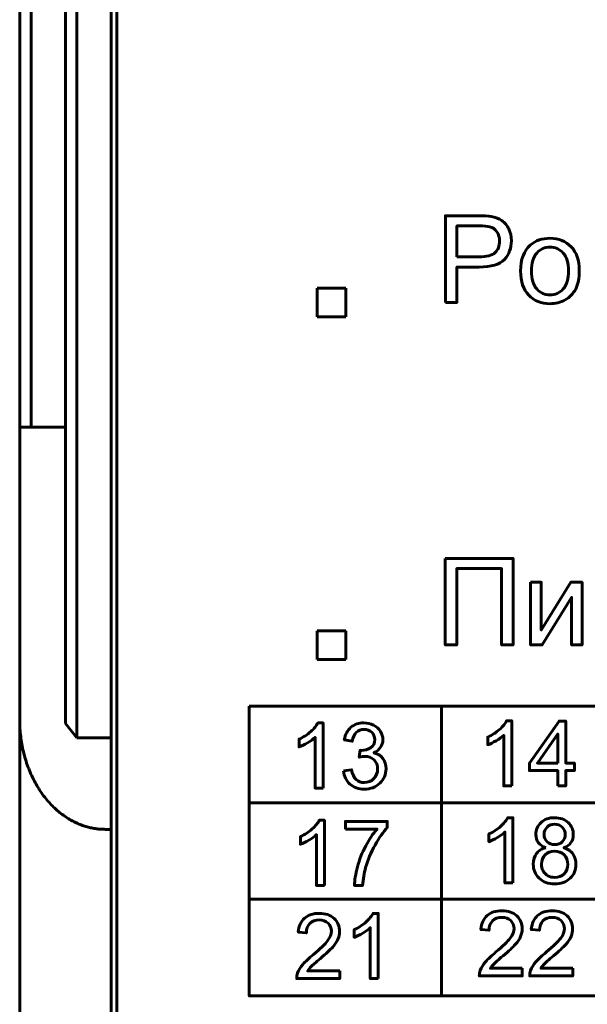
# Model space of a CAD drawing. Header units: millimetres. Extents: x -14 to 16, y -52 to 56.
# Tile 2 of 9: x -7 to 3, y -34 to -17. Entities that reach past the tile are written whole.
import ezdxf

# ---------------------------------------------------------------- set-up
doc = ezdxf.new("R2010")
doc.units = ezdxf.units.MM
doc.linetypes.add('K5LT_BASIC', pattern=[0])

msp = doc.modelspace()

# ---------------------------------------------------------------- linework, layer by layer
at = {"color": 150, "linetype": 'K5LT_BASIC', "lineweight": 60, "true_color": 0x0080ff}
for p, q in [((-7.09, 28.334), (-7.09, -24.227)), ((-6.89, -24.227), (-6.89, 28.334)), ((-6.29, -9.139), (-6.29, -29.411)), ((-6.09, -29.667), (-6.09, -9.447)), ((-5.49, -29.667), (-5.49, -12.347)), ((-5.39, -12.347), (-5.39, -34.747)), ((-1.38, -21.794), (-1.88, -21.794)), ((-1.88, -21.794), (-1.88, -22.294)), ((-1.88, -21.794), (-1.88, -22.294)), ((-1.38, -22.294), (-1.38, -21.794)), ((-1.88, -22.294), (-1.38, -22.294)), ((-7.09, -24.227), (-7.09, -29.347)), ((-6.89, -24.227), (-7.09, -24.227)), ((-6.89, -24.227), (-6.29, -24.227)), ((-1.38, -27.794), (-1.88, -27.794)), ((-1.88, -27.794), (-1.88, -28.294)), ((-1.88, -27.794), (-1.88, -28.294)), ((-1.38, -28.294), (-1.38, -27.794)), ((-1.88, -28.294), (-1.38, -28.294)), ((0.296, -29.109), (0.296, -34.183)), ((-7.09, -35.702), (-7.09, -29.347)), ((-6.09, -29.667), (-6.29, -29.411)), ((-5.49, -29.667), (-6.09, -29.667)), ((-5.49, -29.667), (-5.49, -31.267)), ((-3.071, -30.8), (10.828, -30.8)), ((-5.59, -31.267), (-5.49, -31.267)), ((-5.49, -31.267), (-5.49, -36.147)), ((-3.071, -32.492), (10.828, -32.492))]:
    msp.add_line(p, q, dxfattribs=at)
for points, knots in [([(0.364, -22.04), (0.364, -22.04), (0.364, -20.524), (0.364, -20.524), (0.936, -20.524), (0.936, -20.524), (1.036, -20.524), (1.113, -20.529), (1.166, -20.538), (1.24, -20.551), (1.303, -20.574), (1.353, -20.609), (1.403, -20.644), (1.444, -20.693), (1.475, -20.755), (1.505, -20.818), (1.52, -20.886), (1.52, -20.961), (1.52, -21.09), (1.479, -21.199), (1.397, -21.288), (1.316, -21.377), (1.167, -21.421), (0.953, -21.421), (0.953, -21.421), (0.565, -21.421), (0.565, -21.421), (0.565, -22.04), (0.565, -22.04), (0.364, -22.04), (0.364, -22.04)], [0, 0, 0, 0, 0.090909, 0.090909, 0.181818, 0.181818, 0.181818, 0.272727, 0.272727, 0.272727, 0.363636, 0.363636, 0.363636, 0.454545, 0.454545, 0.454545, 0.545455, 0.545455, 0.545455, 0.636364, 0.636364, 0.636364, 0.727273, 0.727273, 0.727273, 0.818182, 0.818182, 0.909091, 0.909091, 1, 1, 1, 1]), ([(0.565, -21.244), (0.565, -21.244), (0.956, -21.244), (0.956, -21.244), (1.086, -21.244), (1.177, -21.22), (1.232, -21.171), (1.286, -21.123), (1.313, -21.055), (1.313, -20.967), (1.313, -20.904), (1.297, -20.85), (1.265, -20.805), (1.233, -20.76), (1.191, -20.73), (1.139, -20.715), (1.105, -20.706), (1.043, -20.702), (0.952, -20.702), (0.952, -20.702), (0.565, -20.702), (0.565, -20.702), (0.565, -21.244), (0.565, -21.244)], [0, 0, 0, 0, 0.125, 0.125, 0.125, 0.25, 0.25, 0.25, 0.375, 0.375, 0.375, 0.5, 0.5, 0.5, 0.625, 0.625, 0.625, 0.75, 0.75, 0.75, 0.875, 0.875, 1, 1, 1, 1]), ([(1.681, -21.49), (1.681, -21.287), (1.737, -21.137), (1.85, -21.039), (1.944, -20.958), (2.06, -20.918), (2.195, -20.918), (2.346, -20.918), (2.469, -20.967), (2.565, -21.066), (2.66, -21.164), (2.708, -21.301), (2.708, -21.475), (2.708, -21.616), (2.687, -21.727), (2.645, -21.807), (2.602, -21.888), (2.541, -21.951), (2.46, -21.996), (2.379, -22.041), (2.291, -22.063), (2.195, -22.063), (2.042, -22.063), (1.918, -22.014), (1.823, -21.915), (1.728, -21.817), (1.681, -21.675), (1.681, -21.49)], [0, 0, 0, 0, 0.111111, 0.111111, 0.111111, 0.222222, 0.222222, 0.222222, 0.333333, 0.333333, 0.333333, 0.444444, 0.444444, 0.444444, 0.555556, 0.555556, 0.555556, 0.666667, 0.666667, 0.666667, 0.777778, 0.777778, 0.777778, 0.888889, 0.888889, 0.888889, 1, 1, 1, 1]), ([(1.871, -21.491), (1.871, -21.631), (1.902, -21.736), (1.963, -21.806), (2.025, -21.876), (2.102, -21.91), (2.195, -21.91), (2.287, -21.91), (2.364, -21.876), (2.426, -21.805), (2.487, -21.735), (2.518, -21.628), (2.518, -21.485), (2.518, -21.349), (2.487, -21.246), (2.425, -21.177), (2.363, -21.107), (2.287, -21.072), (2.195, -21.072), (2.102, -21.072), (2.025, -21.107), (1.963, -21.176), (1.902, -21.246), (1.871, -21.351), (1.871, -21.491)], [0, 0, 0, 0, 0.125, 0.125, 0.125, 0.25, 0.25, 0.25, 0.375, 0.375, 0.375, 0.5, 0.5, 0.5, 0.625, 0.625, 0.625, 0.75, 0.75, 0.75, 0.875, 0.875, 0.875, 1, 1, 1, 1]), ([(0.362, -26.524), (0.362, -26.524), (1.55, -26.524), (1.55, -26.524), (1.55, -28.039), (1.55, -28.039), (1.349, -28.039), (1.349, -28.039), (1.349, -26.702), (1.349, -26.702), (0.563, -26.702), (0.563, -26.702), (0.563, -28.039), (0.563, -28.039), (0.362, -28.039), (0.362, -28.039), (0.362, -26.524), (0.362, -26.524)], [0, 0, 0, 0, 0.125, 0.125, 0.25, 0.25, 0.375, 0.375, 0.5, 0.5, 0.625, 0.625, 0.75, 0.75, 0.875, 0.875, 1, 1, 1, 1]), ([(1.856, -26.941), (1.856, -26.941), (2.042, -26.941), (2.042, -26.941), (2.042, -27.779), (2.042, -27.779), (2.559, -26.941), (2.559, -26.941), (2.758, -26.941), (2.758, -26.941), (2.758, -28.039), (2.758, -28.039), (2.572, -28.039), (2.572, -28.039), (2.572, -27.207), (2.572, -27.207), (2.056, -28.039), (2.056, -28.039), (1.856, -28.039), (1.856, -28.039), (1.856, -26.941), (1.856, -26.941)], [0, 0, 0, 0, 0.1, 0.1, 0.2, 0.2, 0.3, 0.3, 0.4, 0.4, 0.5, 0.5, 0.6, 0.6, 0.7, 0.7, 0.8, 0.8, 0.9, 0.9, 1, 1, 1, 1]), ([(-3.071, -29.109), (-3.071, -29.109), (10.828, -29.109), (10.828, -29.109), (10.828, -34.183), (10.828, -34.183), (-3.071, -34.183), (-3.071, -34.183), (-3.071, -29.109), (-3.071, -29.109)], [0, 0, 0, 0, 0.25, 0.25, 0.5, 0.5, 0.75, 0.75, 1, 1, 1, 1]), ([(-1.779, -30.544), (-1.779, -30.544), (-1.919, -30.544), (-1.919, -30.544), (-1.919, -29.655), (-1.919, -29.655), (-1.952, -29.687), (-1.997, -29.719), (-2.106, -29.783), (-2.155, -29.807), (-2.198, -29.823), (-2.198, -29.823), (-2.198, -29.688), (-2.198, -29.688), (-2.12, -29.652), (-2.052, -29.607), (-1.993, -29.555), (-1.935, -29.503), (-1.893, -29.452), (-1.869, -29.403), (-1.869, -29.403), (-1.779, -29.403), (-1.779, -29.403), (-1.779, -30.544), (-1.779, -30.544)], [0, 0, 0, 0, 0.111111, 0.111111, 0.222222, 0.222222, 0.222222, 0.333333, 0.333333, 0.444444, 0.444444, 0.444444, 0.555556, 0.555556, 0.555556, 0.666667, 0.666667, 0.666667, 0.777778, 0.777778, 0.777778, 0.888889, 0.888889, 1, 1, 1, 1]), ([(-1.42, -30.243), (-1.42, -30.243), (-1.28, -30.224), (-1.28, -30.224), (-1.264, -30.303), (-1.237, -30.36), (-1.199, -30.395), (-1.161, -30.43), (-1.113, -30.448), (-1.058, -30.448), (-0.991, -30.448), (-0.936, -30.425), (-0.891, -30.379), (-0.846, -30.334), (-0.823, -30.278), (-0.823, -30.21), (-0.823, -30.146), (-0.844, -30.093), (-0.886, -30.052), (-0.928, -30.01), (-0.981, -29.989), (-1.046, -29.989), (-1.072, -29.989), (-1.105, -29.994), (-1.145, -30.005), (-1.145, -30.005), (-1.129, -29.883), (-1.129, -29.883), (-1.12, -29.884), (-1.112, -29.884), (-1.107, -29.884), (-1.047, -29.884), (-0.993, -29.868), (-0.945, -29.838), (-0.898, -29.807), (-0.874, -29.759), (-0.874, -29.695), (-0.874, -29.644), (-0.891, -29.601), (-0.926, -29.568), (-0.961, -29.534), (-1.006, -29.517), (-1.06, -29.517), (-1.115, -29.517), (-1.16, -29.535), (-1.196, -29.569), (-1.233, -29.603), (-1.256, -29.655), (-1.266, -29.724), (-1.266, -29.724), (-1.406, -29.698), (-1.406, -29.698), (-1.389, -29.605), (-1.35, -29.532), (-1.289, -29.48), (-1.229, -29.429), (-1.154, -29.403), (-1.064, -29.403), (-1.002, -29.403), (-0.945, -29.416), (-0.893, -29.443), (-0.84, -29.47), (-0.8, -29.506), (-0.773, -29.552), (-0.745, -29.598), (-0.731, -29.646), (-0.731, -29.698), (-0.731, -29.747), (-0.744, -29.791), (-0.771, -29.831), (-0.797, -29.872), (-0.836, -29.904), (-0.888, -29.927), (-0.821, -29.943), (-0.768, -29.975), (-0.731, -30.024), (-0.694, -30.073), (-0.676, -30.134), (-0.676, -30.207), (-0.676, -30.307), (-0.712, -30.391), (-0.784, -30.46), (-0.857, -30.529), (-0.948, -30.563), (-1.059, -30.563), (-1.158, -30.563), (-1.241, -30.534), (-1.307, -30.474), (-1.373, -30.415), (-1.411, -30.338), (-1.42, -30.243)], [0, 0, 0, 0, 0.033333, 0.033333, 0.033333, 0.066667, 0.066667, 0.066667, 0.1, 0.1, 0.1, 0.133333, 0.133333, 0.133333, 0.166667, 0.166667, 0.166667, 0.2, 0.2, 0.2, 0.233333, 0.233333, 0.233333, 0.266667, 0.266667, 0.266667, 0.3, 0.3, 0.3, 0.333333, 0.333333, 0.333333, 0.366667, 0.366667, 0.366667, 0.4, 0.4, 0.4, 0.433333, 0.433333, 0.433333, 0.466667, 0.466667, 0.466667, 0.5, 0.5, 0.5, 0.533333, 0.533333, 0.533333, 0.566667, 0.566667, 0.566667, 0.6, 0.6, 0.6, 0.633333, 0.633333, 0.633333, 0.666667, 0.666667, 0.666667, 0.7, 0.7, 0.7, 0.733333, 0.733333, 0.733333, 0.766667, 0.766667, 0.766667, 0.8, 0.8, 0.8, 0.833333, 0.833333, 0.833333, 0.866667, 0.866667, 0.866667, 0.9, 0.9, 0.9, 0.933333, 0.933333, 0.933333, 0.966667, 0.966667, 0.966667, 1, 1, 1, 1]), ([(1.525, -30.508), (1.525, -30.508), (1.385, -30.508), (1.385, -30.508), (1.385, -29.619), (1.385, -29.619), (1.352, -29.651), (1.307, -29.683), (1.198, -29.747), (1.149, -29.771), (1.106, -29.787), (1.106, -29.787), (1.106, -29.652), (1.106, -29.652), (1.184, -29.616), (1.252, -29.571), (1.311, -29.519), (1.369, -29.467), (1.411, -29.416), (1.435, -29.367), (1.435, -29.367), (1.525, -29.367), (1.525, -29.367), (1.525, -30.508), (1.525, -30.508)], [0, 0, 0, 0, 0.111111, 0.111111, 0.222222, 0.222222, 0.222222, 0.333333, 0.333333, 0.444444, 0.444444, 0.444444, 0.555556, 0.555556, 0.555556, 0.666667, 0.666667, 0.666667, 0.777778, 0.777778, 0.777778, 0.888889, 0.888889, 1, 1, 1, 1]), ([(2.33, -30.508), (2.33, -30.508), (2.33, -30.237), (2.33, -30.237), (1.836, -30.237), (1.836, -30.237), (1.836, -30.108), (1.836, -30.108), (2.355, -29.372), (2.355, -29.372), (2.47, -29.372), (2.47, -29.372), (2.47, -30.108), (2.47, -30.108), (2.624, -30.108), (2.624, -30.108), (2.624, -30.237), (2.624, -30.237), (2.47, -30.237), (2.47, -30.237), (2.47, -30.508), (2.47, -30.508), (2.33, -30.508), (2.33, -30.508)], [0, 0, 0, 0, 0.090909, 0.090909, 0.181818, 0.181818, 0.272727, 0.272727, 0.363636, 0.363636, 0.454545, 0.454545, 0.545455, 0.545455, 0.636364, 0.636364, 0.727273, 0.727273, 0.818182, 0.818182, 0.909091, 0.909091, 1, 1, 1, 1]), ([(2.33, -30.108), (2.33, -30.108), (2.33, -29.597), (2.33, -29.597), (1.974, -30.108), (1.974, -30.108), (2.33, -30.108), (2.33, -30.108)], [0, 0, 0, 0, 0.333333, 0.333333, 0.666667, 0.666667, 1, 1, 1, 1]), ([(-1.755, -32.25), (-1.755, -32.25), (-1.894, -32.25), (-1.894, -32.25), (-1.894, -31.36), (-1.894, -31.36), (-1.928, -31.393), (-1.972, -31.425), (-2.081, -31.489), (-2.13, -31.513), (-2.174, -31.529), (-2.174, -31.529), (-2.174, -31.394), (-2.174, -31.394), (-2.096, -31.357), (-2.027, -31.313), (-1.969, -31.26), (-1.91, -31.208), (-1.869, -31.158), (-1.845, -31.109), (-1.845, -31.109), (-1.755, -31.109), (-1.755, -31.109), (-1.755, -32.25), (-1.755, -32.25)], [0, 0, 0, 0, 0.111111, 0.111111, 0.222222, 0.222222, 0.222222, 0.333333, 0.333333, 0.444444, 0.444444, 0.444444, 0.555556, 0.555556, 0.555556, 0.666667, 0.666667, 0.666667, 0.777778, 0.777778, 0.777778, 0.888889, 0.888889, 1, 1, 1, 1]), ([(-1.388, -31.261), (-1.388, -31.261), (-1.388, -31.128), (-1.388, -31.128), (-0.653, -31.128), (-0.653, -31.128), (-0.653, -31.236), (-0.653, -31.236), (-0.725, -31.312), (-0.797, -31.415), (-0.868, -31.543), (-0.939, -31.67), (-0.994, -31.802), (-1.033, -31.937), (-1.06, -32.032), (-1.078, -32.137), (-1.086, -32.25), (-1.086, -32.25), (-1.229, -32.25), (-1.229, -32.25), (-1.227, -32.16), (-1.21, -32.052), (-1.176, -31.925), (-1.143, -31.798), (-1.095, -31.676), (-0.969, -31.441), (-0.903, -31.342), (-0.832, -31.261), (-0.832, -31.261), (-1.388, -31.261), (-1.388, -31.261)], [0, 0, 0, 0, 0.090909, 0.090909, 0.181818, 0.181818, 0.272727, 0.272727, 0.272727, 0.363636, 0.363636, 0.363636, 0.454545, 0.454545, 0.454545, 0.545455, 0.545455, 0.545455, 0.636364, 0.636364, 0.636364, 0.727273, 0.727273, 0.727273, 0.818182, 0.818182, 0.909091, 0.909091, 0.909091, 1, 1, 1, 1]), ([(1.545, -32.204), (1.545, -32.204), (1.406, -32.204), (1.406, -32.204), (1.406, -31.315), (1.406, -31.315), (1.372, -31.347), (1.328, -31.379), (1.219, -31.443), (1.17, -31.467), (1.126, -31.483), (1.126, -31.483), (1.126, -31.348), (1.126, -31.348), (1.204, -31.312), (1.273, -31.267), (1.331, -31.215), (1.39, -31.163), (1.431, -31.112), (1.455, -31.063), (1.455, -31.063), (1.545, -31.063), (1.545, -31.063), (1.545, -32.204), (1.545, -32.204)], [0, 0, 0, 0, 0.111111, 0.111111, 0.222222, 0.222222, 0.222222, 0.333333, 0.333333, 0.444444, 0.444444, 0.444444, 0.555556, 0.555556, 0.555556, 0.666667, 0.666667, 0.666667, 0.777778, 0.777778, 0.777778, 0.888889, 0.888889, 1, 1, 1, 1]), ([(2.12, -31.588), (2.062, -31.567), (2.019, -31.537), (1.991, -31.497), (1.963, -31.458), (1.949, -31.411), (1.949, -31.356), (1.949, -31.273), (1.978, -31.204), (2.038, -31.148), (2.097, -31.091), (2.176, -31.063), (2.275, -31.063), (2.374, -31.063), (2.454, -31.092), (2.514, -31.15), (2.574, -31.207), (2.604, -31.277), (2.604, -31.36), (2.604, -31.413), (2.591, -31.459), (2.563, -31.498), (2.536, -31.537), (2.494, -31.567), (2.438, -31.588), (2.507, -31.611), (2.56, -31.647), (2.596, -31.698), (2.632, -31.749), (2.65, -31.809), (2.65, -31.879), (2.65, -31.977), (2.616, -32.058), (2.548, -32.124), (2.479, -32.19), (2.389, -32.223), (2.165, -32.223), (2.075, -32.19), (2.006, -32.124), (1.937, -32.058), (1.903, -31.975), (1.903, -31.875), (1.903, -31.802), (1.922, -31.74), (1.959, -31.69), (1.997, -31.64), (2.05, -31.606), (2.12, -31.588)], [0, 0, 0, 0, 0.0625, 0.0625, 0.0625, 0.125, 0.125, 0.125, 0.1875, 0.1875, 0.1875, 0.25, 0.25, 0.25, 0.3125, 0.3125, 0.3125, 0.375, 0.375, 0.375, 0.4375, 0.4375, 0.4375, 0.5, 0.5, 0.5, 0.5625, 0.5625, 0.5625, 0.625, 0.625, 0.625, 0.6875, 0.6875, 0.6875, 0.75, 0.75, 0.8125, 0.8125, 0.8125, 0.875, 0.875, 0.875, 0.9375, 0.9375, 0.9375, 1, 1, 1, 1]), ([(2.092, -31.351), (2.092, -31.405), (2.109, -31.449), (2.143, -31.483), (2.177, -31.517), (2.222, -31.534), (2.278, -31.534), (2.332, -31.534), (2.376, -31.518), (2.411, -31.484), (2.445, -31.45), (2.462, -31.408), (2.462, -31.359), (2.462, -31.308), (2.444, -31.265), (2.409, -31.23), (2.374, -31.195), (2.33, -31.177), (2.277, -31.177), (2.223, -31.177), (2.179, -31.194), (2.144, -31.229), (2.109, -31.263), (2.092, -31.304), (2.092, -31.351)], [0, 0, 0, 0, 0.125, 0.125, 0.125, 0.25, 0.25, 0.25, 0.375, 0.375, 0.375, 0.5, 0.5, 0.5, 0.625, 0.625, 0.625, 0.75, 0.75, 0.75, 0.875, 0.875, 0.875, 1, 1, 1, 1]), ([(2.046, -31.877), (2.046, -31.917), (2.055, -31.955), (2.073, -31.992), (2.092, -32.029), (2.12, -32.058), (2.158, -32.078), (2.195, -32.099), (2.235, -32.109), (2.278, -32.109), (2.345, -32.109), (2.4, -32.088), (2.443, -32.045), (2.486, -32.002), (2.508, -31.947), (2.508, -31.881), (2.508, -31.814), (2.485, -31.759), (2.441, -31.715), (2.397, -31.671), (2.341, -31.649), (2.273, -31.649), (2.207, -31.649), (2.153, -31.67), (2.11, -31.714), (2.067, -31.757), (2.046, -31.811), (2.046, -31.877)], [0, 0, 0, 0, 0.111111, 0.111111, 0.111111, 0.222222, 0.222222, 0.222222, 0.333333, 0.333333, 0.333333, 0.444444, 0.444444, 0.444444, 0.555556, 0.555556, 0.555556, 0.666667, 0.666667, 0.666667, 0.777778, 0.777778, 0.777778, 0.888889, 0.888889, 0.888889, 1, 1, 1, 1]), ([(-1.487, -33.746), (-1.487, -33.746), (-1.487, -33.879), (-1.487, -33.879), (-2.24, -33.879), (-2.24, -33.879), (-2.241, -33.846), (-2.235, -33.813), (-2.223, -33.782), (-2.204, -33.731), (-2.173, -33.68), (-2.13, -33.631), (-2.088, -33.582), (-2.027, -33.524), (-1.948, -33.46), (-1.825, -33.358), (-1.741, -33.278), (-1.698, -33.219), (-1.654, -33.16), (-1.632, -33.103), (-1.632, -33.051), (-1.632, -32.995), (-1.651, -32.949), (-1.691, -32.911), (-1.731, -32.873), (-1.783, -32.854), (-1.846, -32.854), (-1.914, -32.854), (-1.968, -32.874), (-2.008, -32.914), (-2.049, -32.954), (-2.069, -33.01), (-2.07, -33.081), (-2.07, -33.081), (-2.213, -33.066), (-2.213, -33.066), (-2.203, -32.96), (-2.166, -32.878), (-2.102, -32.822), (-2.037, -32.766), (-1.952, -32.738), (-1.843, -32.738), (-1.734, -32.738), (-1.648, -32.768), (-1.584, -32.829), (-1.521, -32.889), (-1.489, -32.964), (-1.489, -33.054), (-1.489, -33.099), (-1.498, -33.144), (-1.517, -33.188), (-1.535, -33.232), (-1.566, -33.278), (-1.609, -33.327), (-1.653, -33.375), (-1.725, -33.442), (-1.825, -33.527), (-1.908, -33.597), (-1.962, -33.645), (-2.01, -33.695), (-2.03, -33.72), (-2.045, -33.746), (-2.045, -33.746), (-1.487, -33.746), (-1.487, -33.746)], [0, 0, 0, 0, 0.045455, 0.045455, 0.090909, 0.090909, 0.090909, 0.136364, 0.136364, 0.136364, 0.181818, 0.181818, 0.181818, 0.227273, 0.227273, 0.227273, 0.272727, 0.272727, 0.272727, 0.318182, 0.318182, 0.318182, 0.363636, 0.363636, 0.363636, 0.409091, 0.409091, 0.409091, 0.454545, 0.454545, 0.454545, 0.5, 0.5, 0.5, 0.545455, 0.545455, 0.545455, 0.590909, 0.590909, 0.590909, 0.636364, 0.636364, 0.636364, 0.681818, 0.681818, 0.681818, 0.727273, 0.727273, 0.727273, 0.772727, 0.772727, 0.772727, 0.818182, 0.818182, 0.818182, 0.863636, 0.863636, 0.863636, 0.909091, 0.909091, 0.954545, 0.954545, 0.954545, 1, 1, 1, 1]), ([(-0.812, -33.879), (-0.812, -33.879), (-0.952, -33.879), (-0.952, -33.879), (-0.952, -32.99), (-0.952, -32.99), (-0.986, -33.022), (-1.03, -33.054), (-1.139, -33.118), (-1.188, -33.142), (-1.231, -33.158), (-1.231, -33.158), (-1.231, -33.023), (-1.231, -33.023), (-1.153, -32.987), (-1.085, -32.942), (-1.027, -32.89), (-0.968, -32.838), (-0.927, -32.787), (-0.902, -32.738), (-0.902, -32.738), (-0.812, -32.738), (-0.812, -32.738), (-0.812, -33.879), (-0.812, -33.879)], [0, 0, 0, 0, 0.111111, 0.111111, 0.222222, 0.222222, 0.222222, 0.333333, 0.333333, 0.444444, 0.444444, 0.444444, 0.555556, 0.555556, 0.555556, 0.666667, 0.666667, 0.666667, 0.777778, 0.777778, 0.777778, 0.888889, 0.888889, 1, 1, 1, 1]), ([(1.711, -33.7), (1.711, -33.7), (1.711, -33.834), (1.711, -33.834), (0.958, -33.834), (0.958, -33.834), (0.957, -33.8), (0.963, -33.768), (0.975, -33.737), (0.994, -33.685), (1.025, -33.635), (1.067, -33.585), (1.11, -33.536), (1.171, -33.479), (1.25, -33.414), (1.373, -33.313), (1.457, -33.233), (1.5, -33.173), (1.544, -33.114), (1.566, -33.058), (1.566, -33.005), (1.566, -32.95), (1.546, -32.903), (1.507, -32.865), (1.467, -32.827), (1.415, -32.808), (1.351, -32.808), (1.284, -32.808), (1.23, -32.828), (1.189, -32.869), (1.149, -32.908), (1.129, -32.964), (1.128, -33.035), (1.128, -33.035), (0.985, -33.021), (0.985, -33.021), (0.995, -32.914), (1.032, -32.833), (1.096, -32.776), (1.16, -32.72), (1.246, -32.692), (1.355, -32.692), (1.464, -32.692), (1.55, -32.722), (1.614, -32.783), (1.677, -32.844), (1.709, -32.919), (1.709, -33.008), (1.709, -33.054), (1.7, -33.098), (1.681, -33.142), (1.662, -33.187), (1.632, -33.233), (1.588, -33.281), (1.545, -33.33), (1.473, -33.397), (1.373, -33.482), (1.289, -33.552), (1.235, -33.6), (1.188, -33.65), (1.168, -33.675), (1.153, -33.7), (1.153, -33.7), (1.711, -33.7), (1.711, -33.7)], [0, 0, 0, 0, 0.045455, 0.045455, 0.090909, 0.090909, 0.090909, 0.136364, 0.136364, 0.136364, 0.181818, 0.181818, 0.181818, 0.227273, 0.227273, 0.227273, 0.272727, 0.272727, 0.272727, 0.318182, 0.318182, 0.318182, 0.363636, 0.363636, 0.363636, 0.409091, 0.409091, 0.409091, 0.454545, 0.454545, 0.454545, 0.5, 0.5, 0.5, 0.545455, 0.545455, 0.545455, 0.590909, 0.590909, 0.590909, 0.636364, 0.636364, 0.636364, 0.681818, 0.681818, 0.681818, 0.727273, 0.727273, 0.727273, 0.772727, 0.772727, 0.772727, 0.818182, 0.818182, 0.818182, 0.863636, 0.863636, 0.863636, 0.909091, 0.909091, 0.954545, 0.954545, 0.954545, 1, 1, 1, 1]), ([(2.593, -33.7), (2.593, -33.7), (2.593, -33.834), (2.593, -33.834), (1.841, -33.834), (1.841, -33.834), (1.84, -33.8), (1.846, -33.768), (1.857, -33.737), (1.877, -33.685), (1.908, -33.635), (1.95, -33.585), (1.993, -33.536), (2.054, -33.479), (2.133, -33.414), (2.256, -33.313), (2.339, -33.233), (2.383, -33.173), (2.427, -33.114), (2.449, -33.058), (2.449, -33.005), (2.449, -32.95), (2.429, -32.903), (2.389, -32.865), (2.35, -32.827), (2.298, -32.808), (2.234, -32.808), (2.167, -32.808), (2.113, -32.828), (2.072, -32.869), (2.032, -32.908), (2.011, -32.964), (2.011, -33.035), (2.011, -33.035), (1.868, -33.021), (1.868, -33.021), (1.878, -32.914), (1.915, -32.833), (1.979, -32.776), (2.043, -32.72), (2.129, -32.692), (2.237, -32.692), (2.346, -32.692), (2.433, -32.722), (2.496, -32.783), (2.56, -32.844), (2.592, -32.919), (2.592, -33.008), (2.592, -33.054), (2.583, -33.098), (2.564, -33.142), (2.545, -33.187), (2.514, -33.233), (2.471, -33.281), (2.428, -33.33), (2.356, -33.397), (2.256, -33.482), (2.172, -33.552), (2.118, -33.6), (2.071, -33.65), (2.051, -33.675), (2.036, -33.7), (2.036, -33.7), (2.593, -33.7), (2.593, -33.7)], [0, 0, 0, 0, 0.045455, 0.045455, 0.090909, 0.090909, 0.090909, 0.136364, 0.136364, 0.136364, 0.181818, 0.181818, 0.181818, 0.227273, 0.227273, 0.227273, 0.272727, 0.272727, 0.272727, 0.318182, 0.318182, 0.318182, 0.363636, 0.363636, 0.363636, 0.409091, 0.409091, 0.409091, 0.454545, 0.454545, 0.454545, 0.5, 0.5, 0.5, 0.545455, 0.545455, 0.545455, 0.590909, 0.590909, 0.590909, 0.636364, 0.636364, 0.636364, 0.681818, 0.681818, 0.681818, 0.727273, 0.727273, 0.727273, 0.772727, 0.772727, 0.772727, 0.818182, 0.818182, 0.818182, 0.863636, 0.863636, 0.863636, 0.909091, 0.909091, 0.954545, 0.954545, 0.954545, 1, 1, 1, 1])]:
    msp.add_open_spline(points, degree=3, knots=knots, dxfattribs=at)
msp.add_rational_spline([(-5.59, -31.267), (-6.469, -31.267), (-7.09, -30.472), (-7.09, -29.347)], [1, 0.804737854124, 0.804737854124, 1], degree=3, dxfattribs=at)

doc.saveas('drawing.dxf')
